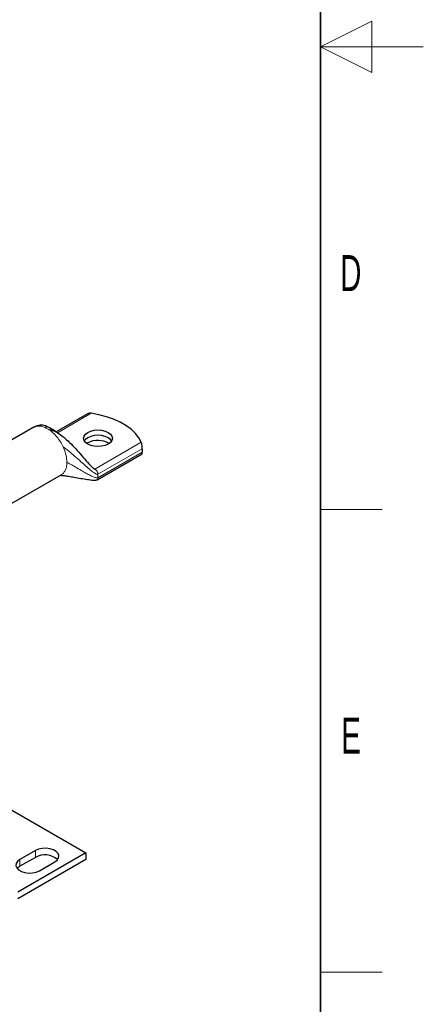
# Model space of a CAD drawing. Header units: millimetres. Extents: x 5 to 418, y 2 to 292.
# Tile 21 of 24: x 379 to 418, y 54 to 150. Entities that reach past the tile are written whole.
import ezdxf

# ---------------------------------------------------------------- set-up
doc = ezdxf.new("R2010")
doc.units = ezdxf.units.MM
doc.layers.add('SLD-0', color=7, linetype='Continuous')
doc.styles.add('SLDTEXTSTYLE0', font='TXT', dxfattribs={"width": 0.605})

msp = doc.modelspace()

# ---------------------------------------------------------------- linework, layer by layer
at = {"color": 7, "linetype": 'Continuous', "lineweight": 25}
for p, q in [((385.3693, 111.5563), (382.3264, 109.7997)), ((380.1459, 110.2526), (375.2399, 107.4204)), ((380.1746, 110.2569), (380.1493, 110.2394)), ((383.5689, 108.8299), (383.438, 108.9422)), ((385.3883, 108.7299), (385.2946, 108.6701)), ((386.2915, 105.1514), (390.6645, 107.6758)), ((390.6898, 108.1729), (390.6898, 107.8318)), ((377.9063, 102.8015), (382.8123, 105.6337)), ((382.777, 105.6248), (382.8058, 105.6375)), ((371.4219, 76.8201), (385.2092, 68.8608)), ((380.3066, 69.0786), (378.7981, 68.2077)), ((385.2092, 68.8608), (378.6095, 65.0509)), ((385.2092, 68.2076), (378.6095, 64.3977)), ((380.3066, 68.4253), (378.7981, 67.5545)), ((385.2092, 68.8608), (385.2092, 68.2076)), ((380.6837, 67.1192), (382.1922, 67.99))]:
    msp.add_line(p, q, dxfattribs=at)
at = {"color": 7, "linetype": 'Continuous', "lineweight": 18}
for p, q in [((382.4376, 109.7226), (385.711, 111.6123)), ((383.0639, 108.1981), (383.0012, 108.3404)), ((390.5885, 108.7966), (386.0829, 106.1956)), ((386.3783, 105.6839), (390.6898, 108.1729)), ((390.6898, 107.8318), (386.3783, 105.3428)), ((385.8371, 106.3375), (386.0829, 106.1956)), ((386.3614, 105.8074), (386.3783, 105.6839)), ((386.3783, 105.6839), (386.3783, 105.3428)), ((380.3066, 69.0786), (380.3066, 68.4253)), ((378.7981, 68.2077), (378.7981, 67.5545))]:
    msp.add_line(p, q, dxfattribs=at)
at = {"color": 7, "linetype": 'Continuous', "lineweight": 25, "flags": 128}
for points in [[(390.5885, 108.7966), (390.349, 109.2403), (390.0186, 109.6641), (389.6021, 110.0618), (389.1056, 110.4277), (388.5364, 110.7563), (387.9027, 111.0429), (387.2137, 111.2833), (386.4796, 111.4741), (385.711, 111.6123)], [(385.3883, 109.7533), (385.6783, 109.8818), (386.0159, 109.9625), (386.3783, 109.99), (386.7406, 109.9625), (387.0783, 109.8818), (387.3682, 109.7533), (387.5907, 109.5859), (387.7306, 109.391), (387.7783, 109.1818), (387.7306, 108.9727), (387.5907, 108.7777), (387.3682, 108.6103), (387.0783, 108.4819), (386.7406, 108.4012), (386.3783, 108.3736), (386.0159, 108.4012), (385.6783, 108.4819), (385.3883, 108.6103), (385.1659, 108.7777), (385.026, 108.9727), (384.9783, 109.1818), (385.026, 109.391), (385.1659, 109.5859), (385.3883, 109.7533)], [(385.3883, 109.2427), (385.1659, 109.0753), (385.05, 108.9265)], [(385.3883, 109.2405), (385.1659, 109.0731), (385.0506, 108.9254)], [(387.7066, 108.9265), (387.5907, 109.0753), (387.3682, 109.2427), (387.0783, 109.3711), (386.7406, 109.4519), (386.3783, 109.4794), (386.0159, 109.4519), (385.6783, 109.3711), (385.3883, 109.2427)], [(387.706, 108.9254), (387.5907, 109.0731), (387.3682, 109.2405), (387.0783, 109.369), (386.7406, 109.4497), (386.3783, 109.4772), (386.0159, 109.4497), (385.6783, 109.369), (385.3883, 109.2405)], [(382.1922, 67.99), (382.4196, 68.1654), (382.5523, 68.3707), (382.5793, 68.5892), (382.4987, 68.8033), (382.3168, 68.9956), (382.0484, 69.1505), (381.7154, 69.2555), (381.3445, 69.302), (380.966, 69.2864), (380.6104, 69.2098), (380.3066, 69.0786)], [(378.7981, 68.2077), (378.5707, 68.0323), (378.438, 67.8271), (378.411, 67.6085), (378.4916, 67.3945), (378.6735, 67.2022), (378.9419, 67.0473), (379.275, 66.9423), (379.6458, 66.8957), (380.0243, 66.9113), (380.3799, 66.9879), (380.6837, 67.1192)], [(378.7981, 67.5545), (378.5707, 67.3791), (378.5336, 67.3368)]]:
    msp.add_lwpolyline(points, dxfattribs=at)
at = {"color": 7, "linetype": 'Continuous', "lineweight": 18}
msp.add_arc((380.2214, 107.9415), 2.5126, 56.883634, 63.121743, dxfattribs=at)
at = {"color": 7, "linetype": 'Continuous', "lineweight": 25}
for centre, radius, start, end in [((386.3727, 106.8822), 2.0935, 58.649463, 118.047526), ((381.2269, 66.7876), 1.8786, 49.106312, 119.333177)]:
    msp.add_arc(centre, radius, start, end, dxfattribs=at)
for points, knots in [([(385.711, 111.6123), (385.6407, 111.6168), (385.5161, 111.6248), (385.4151, 111.5744), (385.3711, 111.5524)], [0, 0, 0, 0, 0.564977, 1, 1, 1, 1]), ([(381.2829, 110.4024), (381.2017, 110.4191), (381.0224, 110.456), (380.7549, 110.4495), (380.5292, 110.4082), (380.386, 110.3634), (380.26, 110.3132), (380.1991, 110.2813), (380.1692, 110.2656)], [0, 0, 0, 0, 0.2595741, 0.5732063, 0.7049258, 0.8147456, 0.9094527, 1, 1, 1, 1]), ([(382.4359, 109.7216), (382.394, 109.7518), (382.1372, 109.9365), (381.7997, 110.1374), (381.4737, 110.3138), (381.3482, 110.3773), (381.3004, 110.3957), (381.2831, 110.4023)], [0, 0, 0, 0, 0.110346, 0.6755979, 0.8870248, 0.9591253, 1, 1, 1, 1]), ([(381.5941, 110.0459), (381.7633, 110.0104), (382.1343, 109.9326), (382.6465, 109.6157), (383.2041, 109.1838), (383.7815, 108.6311), (384.3844, 107.9833), (384.9489, 107.3297), (385.4406, 106.7513), (385.7773, 106.379), (385.969, 106.2166), (386.0378, 106.1912), (386.0623, 106.1876), (386.0764, 106.1931), (386.0829, 106.1956)], [0, 0, 0, 0, 0.07811529, 0.17123727, 0.27878477, 0.41833284, 0.56298673, 0.72054406, 0.85578092, 0.95298571, 0.98555839, 0.99132613, 0.99605849, 1, 1, 1, 1]), ([(390.6898, 108.1729), (390.6891, 108.2088), (390.6877, 108.2804), (390.6765, 108.4078), (390.6582, 108.5404), (390.6297, 108.6827), (390.6031, 108.7561), (390.5885, 108.7966)], [0, 0, 0, 0, 0.1700502, 0.3395785, 0.5217356, 0.736399, 1, 1, 1, 1]), ([(390.6627, 107.6798), (390.6643, 107.679), (390.6738, 107.6748), (390.6834, 107.715), (390.6895, 107.7762), (390.6898, 107.8226), (390.6898, 107.8318)], [0, 0, 0, 0, 0.0823493, 0.4895123, 0.8989631, 1, 1, 1, 1]), ([(382.7354, 105.5899), (382.7356, 105.5886), (382.7362, 105.5858), (382.7691, 105.5836), (382.828, 105.5791), (382.9297, 105.57), (383.1608, 105.544), (383.5694, 105.4856), (384.3236, 105.3589), (385.1203, 105.2119), (385.8097, 105.1144), (386.1, 105.1074), (386.2232, 105.1217), (386.2703, 105.1421), (386.2915, 105.1514)], [0, 0, 0, 0, 0.0319029, 0.0674835, 0.0981526, 0.1263594, 0.1805689, 0.2944717, 0.4360546, 0.7628493, 0.9070729, 0.9613688, 0.9826241, 1, 1, 1, 1])]:
    msp.add_open_spline(points, degree=3, knots=knots, dxfattribs=at)
at = {"color": 7, "linetype": 'Continuous', "lineweight": 18}
for points, knots in [([(381.3573, 110.1826), (381.2196, 110.2423), (380.9442, 110.3616), (380.5636, 110.3859), (380.3014, 110.3499), (380.1924, 110.2699), (380.1746, 110.2569)], [0, 0, 0, 0, 0.3130712, 0.6261425, 0.9392137, 1, 1, 1, 1]), ([(381.28, 110.3822), (381.2896, 110.3883), (381.3145, 110.4041), (381.341, 110.267), (381.3573, 110.1826)], [0, 0, 0, 0, 0.3842155, 1, 1, 1, 1]), ([(386.3783, 105.6839), (386.3684, 105.68), (386.3462, 105.6711), (386.2984, 105.6746), (386.2031, 105.7038), (385.9827, 105.8323), (385.6459, 106.0955), (385.2016, 106.4786), (384.6891, 106.94), (384.1286, 107.4412), (383.572, 107.9309), (383.1772, 108.2141), (383.0012, 108.3404)], [0, 0, 0, 0, 0.00760429, 0.01705562, 0.0362353, 0.08381523, 0.20589751, 0.34458376, 0.49907749, 0.68708368, 0.86055779, 1, 1, 1, 1]), ([(382.8058, 105.6375), (382.8208, 105.6437), (382.9255, 105.6873), (383.0748, 105.8476), (383.2392, 106.1159), (383.3417, 106.4537), (383.3548, 106.7196), (383.3613, 106.8526)], [0, 0, 0, 0, 0.0400361, 0.280027, 0.520018, 0.760009, 1, 1, 1, 1]), ([(386.3783, 105.3428), (386.3588, 105.3363), (386.3129, 105.3209), (386.2054, 105.3358), (385.9813, 105.4012), (385.6398, 105.5615), (385.2013, 105.7944), (384.7116, 106.0756), (384.2077, 106.3733), (383.7313, 106.6585), (383.4756, 106.7927), (383.3613, 106.8526)], [0, 0, 0, 0, 0.0176486, 0.0415928, 0.092259, 0.2171699, 0.3559869, 0.508873, 0.6934476, 0.8629687, 1, 1, 1, 1]), ([(386.3783, 105.3428), (386.3732, 105.302), (386.3631, 105.2205), (386.3236, 105.1577), (386.2916, 105.1515), (386.2915, 105.1515)], [0, 0, 0, 0, 0.4991907, 0.9983814, 1, 1, 1, 1])]:
    msp.add_open_spline(points, degree=3, knots=knots, dxfattribs=at)
for points in [[(383.0012, 108.3404), (382.9128, 108.5146), (382.7361, 108.8632), (382.3905, 109.3346), (382.0065, 109.7475), (381.7316, 109.9465), (381.5941, 110.0459)], [(383.3613, 106.8526), (383.3481, 107.0681), (383.3218, 107.4992), (383.1499, 107.9652), (383.0639, 108.1981)], [(386.0829, 106.1956), (386.1132, 106.175), (386.1739, 106.1337), (386.2558, 106.0371), (386.3234, 105.9253), (386.3487, 105.8467), (386.3614, 105.8074)]]:
    msp.add_open_spline(points, degree=3, dxfattribs=at)
at = {"layer": 'SLD-0', "lineweight": 35}
msp.add_line((408, 12), (408, 282.5), dxfattribs=at)
at = {"layer": 'SLD-0', "lineweight": 18}
for p, q in [((413, 149.75), (408, 147.25)), ((413, 144.75), (413, 149.75)), ((418, 147.25), (408, 147.25)), ((408, 147.25), (413, 144.75)), ((408, 102.25), (414, 102.25)), ((408, 57.25), (414, 57.25))]:
    msp.add_line(p, q, dxfattribs=at)

# ---------------------------------------------------------------- texts
at = {"layer": 'SLD-0', "char_height": 3.5, "attachment_point": 2, "style": 'SLDTEXTSTYLE0'}
for s, insert in [('D', (410.9597, 127.0011)), ('E', (410.9816, 82.0011))]:
    msp.add_mtext(s, dxfattribs=dict(at, insert=insert))

doc.saveas('drawing.dxf')
